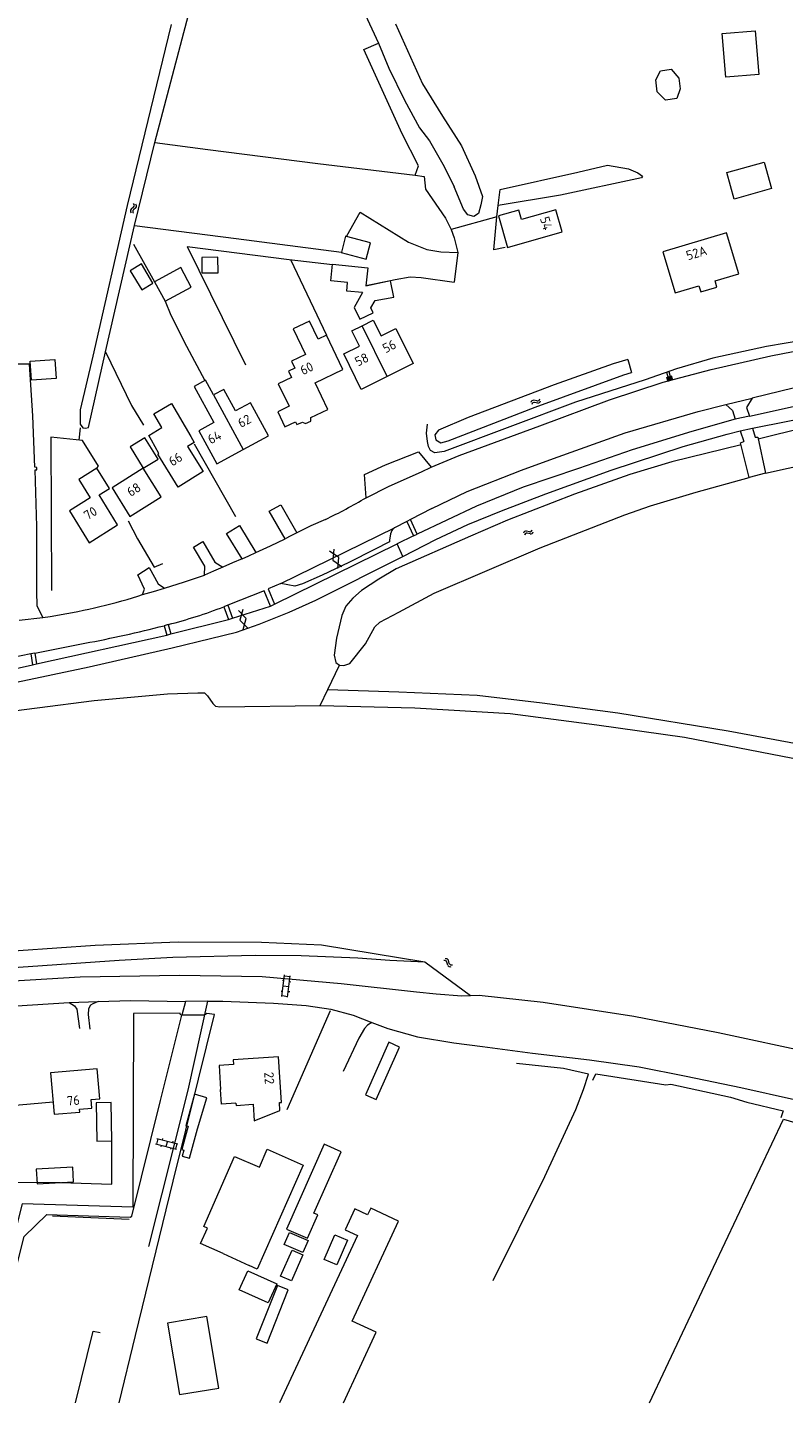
# Model space of a CAD drawing. Header units: metres. Extents: x 157366 to 159470, y 577030 to 578469.
# Tile 5 of 35: x 158010 to 158170, y 577030 to 577323. Entities that reach past the tile are written whole.
import ezdxf

# ---------------------------------------------------------------- set-up
doc = ezdxf.new("R2010")
doc.units = ezdxf.units.M
doc.header["$MEASUREMENT"] = 0
for name, color, linetype, lineweight in [('Gbkn_B01_hoofdgebouw', 1, 'Continuous', 18), ('Gbkn_B02_bijgebouw', 1, 'Continuous', 18), ('Gbkn_B04_kunstwerk', 252, 'Continuous', 18), ('Gbkn_B07_tussenmuur', 252, 'Continuous', 18), ('Gbkn_B11_dakrand', 1, 'Continuous', 18), ('Gbkn_B14_dakrand bijgebouw', 1, 'Continuous', 18), ('Gbkn_S01_gesloten verharding (g)', 252, 'Continuous', 18), ('Gbkn_S02_open verharding', 252, 'Continuous', 18), ('Gbkn_S04_talud', 252, 'Continuous', 18), ('Gbkn_S05_water', 252, 'Continuous', 18), ('Gbkn_T09_insteek sloot', 252, 'Continuous', 18), ('Gbkn_T20_overige afscheiding', 252, 'Continuous', 18), ('Gbkn_V00_kant verharding', 252, 'Continuous', 18), ('Gbkn_Z02_huisnummer', 252, 'Continuous', 18)]:
    doc.layers.add(name, color=color, linetype=linetype, lineweight=lineweight)
doc.styles.add('NLCS-ISO-M1000-T25', font='NLCS-ISO.ttf', dxfattribs={"height": 2.5})

msp = doc.modelspace()

# ---------------------------------------------------------------- linework, layer by layer
at = {"layer": 'Gbkn_B01_hoofdgebouw', "flags": 128}
for points in [[(158123.2, 577279.95), (158121.87, 577284.64), (158114.61, 577282.58), (158114.05, 577284.59), (158109.76, 577283.37), (158111.66, 577276.68), (158123.2, 577279.95)], [(158155.96, 577268.29), (158155.57, 577269.62), (158160.57, 577271.11), (158157.99, 577279.76), (158144.54, 577275.75)], [(158144.54, 577275.75), (158147.12, 577267.08)], [(158147.12, 577267.08), (158152.14, 577268.59), (158152.54, 577267.26)], [(158152.54, 577267.26), (158155.96, 577268.29)], [(158076.82, 577250.84), (158073.34, 577258.15), (158071.56, 577257.3), (158069.75, 577261.11), (158066.3, 577259.47), (158068.89, 577254.02), (158065.96, 577252.63), (158066.67, 577251.15), (158065.32, 577250.51), (158065.95, 577249.18), (158063.15, 577247.85), (158065.42, 577243.08), (158063.02, 577241.94), (158064.56, 577238.7), (158066.8, 577239.77), (158067.07, 577239.2), (158068.23, 577239.75), (158068.91, 577239.42), (158070.02, 577239.95), (158070.05, 577240.74), (158073.59, 577242.42), (158070.92, 577248.04), (158076.82, 577250.84)], [(158086.19, 577249.35), (158080.71, 577246.63), (158076.98, 577254.15), (158080.29, 577255.79), (158078.68, 577259.03), (158080.87, 577260.12)], [(158080.87, 577260.12), (158083.24, 577261.29), (158084.89, 577257.98), (158088.02, 577259.53), (158091.71, 577252.1), (158086.19, 577249.35)], [(158047.72, 577248.58), (158045.32, 577247.27), (158049.5, 577239.62), (158046.36, 577237.91), (158050.16, 577230.93), (158055.74, 577233.97)], [(158055.74, 577233.97), (158061.04, 577236.86), (158057.25, 577243.81), (158054.1, 577242.1), (158051.61, 577246.66)], [(158036.3, 577235.93), (158035.73, 577236.92), (158038.53, 577238.56), (158036.83, 577241.47), (158040.55, 577243.64), (158044.63, 577236.67)], [(158037.88, 577233.06), (158036.3, 577235.93)], [(158044.63, 577236.67), (158045.36, 577235.41), (158043.96, 577234.59)], [(158043.96, 577234.59), (158047.26, 577229.26), (158041.96, 577225.98), (158037.66, 577232.92), (158037.88, 577233.06)], [(158029.15, 577217.99), (158025.21, 577224.32), (158027.45, 577225.71), (158024.78, 577230), (158020.93, 577227.61), (158023.36, 577223.71), (158018.93, 577220.95), (158023.11, 577214.23), (158029.15, 577217.99)], [(158038.38, 577223.91), (158034.58, 577229.97), (158027.96, 577225.81), (158031.76, 577219.76), (158038.38, 577223.91)], [(158053.57, 577104.81), (158053.64, 577103.83), (158050.6, 577103.63), (158050.94, 577098.57)], [(158063.18, 577105.45), (158053.57, 577104.81)], [(158063.38, 577095.81), (158063.83, 577095.84), (158063.18, 577105.45)], [(158025.35, 577096.58), (158024.81, 577102.92), (158014.97, 577102.08), (158015.71, 577093.33), (158021.15, 577093.8), (158021.1, 577094.4), (158023.68, 577094.62), (158023.53, 577096.43), (158025.35, 577096.58)], [(158054.19, 577095.66), (158054.22, 577095.19)], [(158054.22, 577095.19), (158057.8, 577095.43)], [(158057.8, 577095.43), (158058.04, 577091.96), (158063.49, 577094.13), (158063.38, 577095.81)], [(158060.76, 577085.97), (158068.42, 577082.58), (158058.68, 577060.57), (158056.96, 577061.33)], [(158051.51, 577063.86), (158046.7, 577065.98), (158048.15, 577069.27), (158047.37, 577069.61), (158053.91, 577084.38)], [(158088.61, 577070.71), (158082.7, 577073.46), (158082.05, 577072.06), (158079.35, 577073.31), (158077.3, 577068.91), (158079.87, 577067.71), (158063.41, 577032.29)], [(158076.92, 577032.29), (158083.85, 577047.21), (158078.78, 577049.57), (158088.61, 577070.71)]]:
    msp.add_lwpolyline(points, dxfattribs=at)
at = {"layer": 'Gbkn_B02_bijgebouw', "flags": 128}
for points in [[(158044.72, 577268.31), (158042.5, 577272.41), (158036.95, 577269.4), (158039.17, 577265.3), (158044.72, 577268.31)], [(158080.97, 577267.12), (158077.63, 577267.46), (158077.81, 577269.24), (158074.26, 577269.61), (158074.62, 577273.12), (158082.08, 577272.34), (158081.69, 577268.56)], [(158037.71, 577231.91), (158034.9, 577236.42), (158031.78, 577234.47), (158034.58, 577229.97), (158037.71, 577231.91)], [(158027.91, 577087.72), (158027.76, 577095.81), (158024.6, 577095.75), (158024.75, 577087.66), (158027.91, 577087.72)], [(158076.43, 577085.39), (158072.87, 577086.98), (158064.88, 577069.06), (158069.31, 577067.09), (158071.52, 577072.03), (158070.65, 577072.41), (158076.43, 577085.39)], [(158077.76, 577066.7), (158075.52, 577061.49), (158072.86, 577062.63), (158075.1, 577067.84), (158077.76, 577066.7)], [(158050.55, 577035.4), (158048.05, 577050.53), (158039.71, 577049.15), (158042.21, 577034.02), (158050.55, 577035.4)]]:
    msp.add_lwpolyline(points, dxfattribs=at)
at = {"layer": 'Gbkn_B04_kunstwerk', "flags": 128}
msp.add_lwpolyline([(158164.07, 577236.52), (158164.63, 577236.57), (158166.2, 577228.94), (158162.79, 577228.05), (158160.96, 577235.37), (158161.65, 577235.65)], dxfattribs=at)
at = {"layer": 'Gbkn_B07_tussenmuur', "flags": 128}
for points in [[(158086.19, 577249.35), (158080.87, 577260.12)], [(158049.4, 577245.5), (158055.74, 577233.97)]]:
    msp.add_lwpolyline(points, dxfattribs=at)
at = {"layer": 'Gbkn_B11_dakrand', "flags": 128}
for points in [[(158049.4, 577245.5), (158047.72, 577248.58)], [(158051.61, 577246.66), (158049.4, 577245.5)], [(158054.19, 577095.66), (158051.15, 577095.45), (158050.94, 577098.57)], [(158053.91, 577084.38), (158059.16, 577082.17), (158060.76, 577085.97)], [(158051.51, 577063.86), (158056.96, 577061.33)]]:
    msp.add_lwpolyline(points, dxfattribs=at)
at = {"layer": 'Gbkn_B14_dakrand bijgebouw', "flags": 128}
for points in [[(158164.81, 577313.25), (158157.87, 577312.67), (158157.09, 577321.95), (158164.03, 577322.53), (158164.81, 577313.25)], [(158147.88, 577312.46), (158148.15, 577310.22), (158147.47, 577308.15), (158145.08, 577307.8), (158143.33, 577309.6), (158143.03, 577312.13), (158144.02, 577314.04), (158146.3, 577314.37), (158147.88, 577312.46)], [(158165.94, 577294.74), (158167.52, 577289.13), (158159.61, 577286.89), (158158.02, 577292.51), (158165.94, 577294.74)], [(158081.74, 577274.18), (158082.67, 577277.64), (158077.6, 577279.01), (158077.39, 577279.06), (158076.49, 577275.71), (158076.46, 577275.6), (158081.74, 577274.18)], [(158050.42, 577271.33), (158050.38, 577274.6), (158046.95, 577274.56), (158046.99, 577271.29), (158050.42, 577271.33)], [(158034.19, 577273.19), (158031.81, 577271.76), (158034.25, 577267.7), (158036.63, 577269.13), (158034.19, 577273.19)], [(158080.97, 577267.12), (158079.2, 577264.01), (158080.38, 577261.53), (158083.22, 577262.87), (158082.74, 577263.88), (158083.67, 577265.43), (158087.61, 577266.18), (158086.89, 577269.65), (158081.69, 577268.56)], [(158015.87, 577252.98), (158016.13, 577248.95), (158010.92, 577248.61), (158010.66, 577252.64), (158015.87, 577252.98)], [(158088.77, 577107.55), (158086.5, 577108.56), (158081.57, 577097.47), (158083.84, 577096.47), (158088.77, 577107.55)], [(158043.6, 577090.9), (158044.06, 577090.78), (158042.73, 577085.87), (158043.14, 577085.76), (158042.8, 577084.5), (158044.36, 577084.07), (158046.03, 577090.24), (158048.02, 577096.84), (158045.4, 577097.55), (158043.6, 577090.9)], [(158019.84, 577079.07), (158019.65, 577082.17), (158011.91, 577081.72), (158012.09, 577078.61), (158019.84, 577079.07)], [(158069.47, 577066.62), (158068.35, 577064.06), (158064.42, 577065.76), (158065.54, 577068.33), (158069.47, 577066.62)], [(158065.91, 577058.09), (158063.64, 577059.1), (158066.08, 577064.59), (158068.34, 577063.58), (158065.91, 577058.09)], [(158062.84, 577057.46), (158061.02, 577053.42), (158054.87, 577056.19), (158056.69, 577060.23), (158062.84, 577057.46)], [(158058.48, 577045.81), (158060.76, 577044.91), (158065.26, 577056.2), (158062.98, 577057.11), (158058.48, 577045.81)]]:
    msp.add_lwpolyline(points, dxfattribs=at)
at = {"layer": 'Gbkn_S01_gesloten verharding (g)', "flags": 128}
for points in [[(158075.75, 577208.76), (158075.93, 577211.12), (158073.98, 577212.46)], [(158074.86, 577212.88), (158074.67, 577210.52), (158076.62, 577209.18)], [(158055.65, 577200.1), (158055.02, 577197.82), (158056.67, 577196.13)], [(158055.74, 577195.89), (158056.37, 577198.17), (158054.71, 577199.86)]]:
    msp.add_lwpolyline(points, dxfattribs=at)
at = {"layer": 'Gbkn_S02_open verharding'}
for points in [[(158063.92, 577118.22), (158064.48, 577122.79)], [(158064.05, 577121.68), (158064.34, 577121.65)], [(158064.46, 577122.59), (158065.65, 577122.44)], [(158065.11, 577118.08), (158065.67, 577122.64)], [(158065.52, 577121.4), (158065.82, 577121.36)], [(158063.77, 577119.4), (158064.06, 577119.36)], [(158063.95, 577118.42), (158065.14, 577118.27)], [(158064.2, 577120.5), (158065.39, 577120.36)], [(158065.27, 577119.32), (158065.56, 577119.28)], [(158037.14, 577087.05), (158041.61, 577085.93)], [(158037.63, 577088.16), (158037.34, 577087)], [(158037.44, 577088.21), (158041.9, 577087.09)], [(158038.36, 577086.74), (158038.28, 577086.45)], [(158038.63, 577088.22), (158038.55, 577087.93)], [(158039.67, 577087.65), (158039.38, 577086.49)], [(158040.39, 577086.23), (158040.32, 577085.94)], [(158040.86, 577087.66), (158040.78, 577087.37)], [(158041.7, 577087.14), (158041.41, 577085.98)]]:
    msp.add_lwpolyline(points, dxfattribs=at)
at = {"layer": 'Gbkn_S04_talud'}
for points in [[(158145.28, 577250.33), (158145.82, 577248.41)], [(158145.76, 577250.47), (158146.3, 577248.54)], [(158145.31, 577249.3), (158145.58, 577248.34)], [(158145.79, 577249.44), (158146.06, 577248.47)], [(158146.27, 577249.57), (158146.54, 577248.61)]]:
    msp.add_lwpolyline(points, dxfattribs=at)
at = {"layer": 'Gbkn_S05_water'}
for points in [[(158032.53, 577285.21), (158032.02, 577284.77)], [(158032.99, 577285.09), (158032.48, 577284.65)], [(158117.86, 577244.21), (158117.2, 577244.35)], [(158118.05, 577243.77), (158117.39, 577243.91)], [(158116.29, 577216.53), (158115.64, 577216.69)], [(158116.47, 577216.09), (158115.82, 577216.24)], [(158099.01, 577124.87), (158098.83, 577125.52)], [(158099.32, 577125.24), (158099.13, 577125.89)]]:
    msp.add_lwpolyline(points, dxfattribs=at)
for points in [[(158032.53, 577285.21, 0.417728), (158032.52, 577285.96)], [(158032.99, 577285.09, 0.417728), (158032.98, 577285.84)], [(158032.02, 577284.77, 0.417728), (158032.02, 577284.02)], [(158032.48, 577284.65, 0.417728), (158032.49, 577283.9)], [(158117.2, 577244.35, 0.417728), (158116.61, 577243.88)], [(158117.86, 577244.21, 0.417728), (158118.45, 577244.68)], [(158118.05, 577243.77, 0.417728), (158118.64, 577244.24)], [(158117.39, 577243.91, 0.417728), (158116.8, 577243.44)], [(158115.64, 577216.69, 0.417728), (158115.04, 577216.24)], [(158115.82, 577216.24, 0.417728), (158115.22, 577215.79)], [(158116.29, 577216.53, 0.417728), (158116.89, 577216.98)], [(158116.47, 577216.09, 0.417728), (158117.07, 577216.54)], [(158098.83, 577125.52, 0.417728), (158098.14, 577125.82)], [(158099.13, 577125.89, 0.417728), (158098.45, 577126.2)], [(158099.01, 577124.87, 0.417728), (158099.7, 577124.56)], [(158099.32, 577125.24, 0.417728), (158100, 577124.94)]]:
    msp.add_lwpolyline(points, format="xyb", dxfattribs=at)
at = {"layer": 'Gbkn_T09_insteek sloot', "flags": 128}
for points in [[(158079.19, 577331.06), (158084.37, 577319.9), (158086.55, 577314.58), (158089.86, 577307.83), (158092.99, 577301.99), (158095.16, 577299.26), (158098.23, 577293.83), (158100.38, 577289.47)], [(158040.46, 577323.84), (158031.18, 577285.56), (158023.89, 577253.7), (158021.23, 577242.31), (158021.23, 577239.32), (158021.76, 577238.53), (158022.35, 577238.45), (158022.98, 577238.62), (158026.59, 577254.62), (158032.7, 577281.34), (158037.03, 577298.9), (158044.16, 577325.87)], [(158087.92, 577324), (158093.66, 577311.26), (158097.86, 577304.45), (158101.91, 577298.15), (158104.82, 577291.8), (158106.34, 577287.48), (158105.97, 577285.68), (158105.48, 577283.85), (158104.51, 577283.25), (158103.27, 577283.56), (158102.33, 577284.79), (158100.38, 577289.47)], [(158140.23, 577291.79), (158140.01, 577291.41), (158122.87, 577287.74), (158109.7, 577285.57), (158110.08, 577288.92), (158126.53, 577292.57), (158132.82, 577294.07)], [(158132.82, 577294.07), (158137.25, 577293.33), (158139.22, 577292.49), (158140.23, 577291.79)], [(158137.07, 577253.01), (158134.02, 577252.04), (158121.52, 577247.63), (158103.35, 577240.7), (158097.01, 577238.05), (158096.24, 577237.02), (158096.48, 577235.97), (158097.55, 577235.36), (158099.1, 577235.78), (158117.48, 577242.89), (158136.24, 577249.71), (158137.86, 577250.24)], [(158137.07, 577253.01), (158137.86, 577250.24)], [(158164.7, 577236.19), (158174.62, 577238.65), (158190.15, 577241.24), (158196.08, 577242.26), (158208.2, 577243.68), (158224.36, 577245.24), (158227.26, 577245.3), (158228.32, 577245.11), (158228.46, 577244.82)], [(158161.08, 577234.91), (158146.41, 577231.31), (158137.53, 577228.63), (158125.82, 577224.52), (158111.64, 577219.01), (158103.82, 577215.58), (158088.11, 577208.69), (158084.41, 577206.53), (158080.77, 577204.11), (158078.92, 577202.48), (158077.42, 577200.79), (158076.62, 577198.86), (158075.47, 577194.05), (158074.99, 577190.42), (158075.33, 577188.87), (158076.07, 577188.35), (158077.03, 577188.22), (158078.28, 577188.67), (158081.61, 577192.86), (158083.56, 577196.45), (158084.66, 577197.39), (158088.63, 577199.52), (158096.1, 577203.53), (158118.56, 577213.12), (158136.46, 577220.1), (158141.88, 577222.05), (158151.57, 577224.93), (158162.79, 577228.05)], [(158166.2, 577228.94), (158179.99, 577231.96)], [(158000, 577177.73), (158024.16, 577180.87), (158039.71, 577182.26), (158046.11, 577182.49), (158047.51, 577182.46), (158048.17, 577181.87), (158049.3, 577180.21), (158049.88, 577179.67), (158050.74, 577179.52), (158072.02, 577179.77), (158092.06, 577179.33), (158112.19, 577178.07), (158130.56, 577175.73), (158149.06, 577173.09), (158172.04, 577168.64)], [(158000, 577127.38), (158024.42, 577129.07), (158041.97, 577129.81), (158059.59, 577129.74), (158072.29, 577129.19), (158083.42, 577127.31), (158094.15, 577125.59), (158103.79, 577118.44)]]:
    msp.add_lwpolyline(points, dxfattribs=at)
at = {"layer": 'Gbkn_T20_overige afscheiding', "flags": 128}
for points in [[(158037.03, 577298.9), (158048.24, 577297.4), (158071.54, 577294.42), (158092.07, 577291.99), (158092.82, 577293.92), (158089.38, 577300.72), (158081.27, 577318.58), (158084.37, 577319.9)], [(158092.07, 577291.99), (158094.02, 577291.7), (158094.28, 577289.01), (158098.54, 577282.88), (158099.69, 577280.49)], [(158109.36, 577283.14), (158109.7, 577285.57)], [(158032.52, 577277.4), (158036.95, 577269.4)], [(158043.87, 577276.89), (158056.21, 577251.87)], [(158065.75, 577274.12), (158073.34, 577258.15)], [(158039.17, 577265.3), (158040.43, 577262.37), (158043.71, 577255.82), (158047.63, 577248.53)], [(158189.53, 577259.44), (158187.02, 577259.11), (158178.91, 577257.87), (158166.48, 577255.7), (158155.06, 577253.26), (158147.37, 577251.03), (158140.8, 577248.67), (158126.05, 577243.97), (158098.27, 577233.5), (158096.24, 577233.26), (158095.38, 577233.72), (158094.93, 577234.56), (158094.68, 577235.61), (158094.51, 577237.38), (158094.68, 577239.31)], [(158026.59, 577254.62), (158032.05, 577243.25), (158034.59, 577239.1)], [(158020.98, 577235.89), (158021.28, 577238.55)], [(158024.78, 577230), (158025.09, 577230.4), (158021.69, 577235.81), (158015.04, 577236.57), (158015.17, 577204.09)], [(158045.33, 577235.14), (158054.1, 577219.74)], [(158031.41, 577218.83), (158033.37, 577215.01), (158036.86, 577209.07), (158038.7, 577209.82)], [(158072.02, 577179.77), (158073.61, 577183.15), (158076.07, 577188.35)], [(158073.61, 577183.15), (158088.68, 577182.68), (158105.23, 577181.95), (158118.99, 577180.34), (158135, 577178.24), (158158.36, 577174.45), (158179.19, 577170.52), (158200.54, 577166.41), (158218.01, 577160.63), (158236.83, 577154), (158249.73, 577149.13), (158262.72, 577143.68), (158283.89, 577134.95), (158302.1, 577125.66), (158317.99, 577117.55), (158332.95, 577109.07), (158347.92, 577099.32), (158369.36, 577085.2), (158396.37, 577066.35), (158417.95, 577050.1), (158442.03, 577032.29)], [(158000, 577123.85), (158029.45, 577125.94), (158040.8, 577126.57), (158058.28, 577126.95), (158067.98, 577126.91), (158079.99, 577126.45), (158086.77, 577125.92), (158094.15, 577125.59)], [(158029.45, 577032.29), (158032.95, 577046.56), (158040.93, 577079.19), (158046.23, 577100.73), (158049.64, 577114.44), (158048.04, 577114.66), (158047.51, 577114.26), (158042.76, 577114.28)], [(158108.63, 577058.15), (158119.54, 577080.19), (158126.13, 577094.36), (158127.71, 577098.54), (158128.8, 577101.81), (158123.47, 577103.01), (158113.52, 577104.07)], [(158129.73, 577100.53), (158130.32, 577101.9), (158145.11, 577099.56), (158146.2, 577099.7), (158158.86, 577096.95), (158162.25, 577095.89), (158169.99, 577094.06), (158169.47, 577092.56)], [(158015.5, 577095.89), (158003.42, 577094.83), (158004.82, 577078.95), (158017.06, 577078.87), (158027.9, 577078.54), (158027.91, 577087.72)], [(158141.72, 577032.29), (158145.16, 577039.64), (158155.25, 577061.02), (158170.03, 577092.3), (158177.73, 577090.04), (158179.23, 577089.34)], [(158015.34, 577071.85), (158031.59, 577071.15)], [(158020.24, 577032.29), (158023.97, 577047.44), (158025.47, 577047.2)]]:
    msp.add_lwpolyline(points, dxfattribs=at)
at = {"layer": 'Gbkn_V00_kant verharding', "flags": 128}
for points in [[(158077.6, 577279.01), (158077.64, 577279.17), (158080.46, 577284.13), (158090.66, 577277.79), (158094.58, 577276.26), (158097.55, 577275.73), (158101.13, 577275.58), (158100.36, 577269.34)], [(158111.14, 577276.68), (158108.78, 577276.16), (158109.36, 577283.14), (158099.69, 577280.49), (158100.36, 577278.73), (158101.13, 577275.58)], [(158032.7, 577281.34), (158054.22, 577278.55), (158076.49, 577275.71)], [(158043.87, 577276.89), (158065.47, 577274.15), (158074.61, 577273.04)], [(158081.69, 577268.56), (158087.89, 577269.91), (158091.02, 577270.49), (158093.35, 577270.33), (158100.36, 577269.34)], [(158101.44, 577232.64), (158118.5, 577238.97), (158133.21, 577244.45), (158144.59, 577248.21), (158154.71, 577250.83), (158167.33, 577253.74), (158176.44, 577255.52)], [(158162.82, 577241.02), (158172.08, 577243.06), (158186.53, 577246.16), (158201.86, 577248.47), (158213.9, 577249.83), (158229.02, 577250.82), (158228.88, 577252.62), (158228.02, 577254.02), (158221.29, 577253.67), (158208.97, 577252.48), (158200.3, 577251.53), (158184.36, 577249.1), (158172.36, 577246.95), (158163.41, 577244.83)], [(158012.02, 577203.87), (158012.03, 577217.67), (158011.7, 577229.63), (158012.03, 577229.66), (158012.06, 577230.14), (158011.6, 577230.22), (158011.19, 577241.09), (158010.49, 577252.01), (158006.38, 577251.99), (158002.62, 577251.35)], [(158163.49, 577238.45), (158185.59, 577242.84), (158201.71, 577245.37), (158216.98, 577247.15), (158225.21, 577247.77), (158229.3, 577247.92)], [(158157.82, 577243.45), (158163.41, 577244.83), (158162.23, 577242.8), (158162.82, 577241.02), (158159.8, 577240.36)], [(158095.64, 577221.46), (158103.09, 577225.06), (158114.58, 577229.58), (158121.35, 577232.04), (158136.57, 577237.45), (158151.96, 577242.01), (158157.82, 577243.45), (158159.23, 577242.22), (158159.8, 577240.36)], [(158159.8, 577240.36), (158150.67, 577237.73), (158137.99, 577233.86), (158126.67, 577229.95), (158114.93, 577225.94), (158105.11, 577221.97), (158092.55, 577216.06)], [(158160.88, 577237.86), (158163.49, 577238.45), (158164.07, 577236.52)], [(158089.5, 577211.29), (158096.5, 577214.92), (158103.28, 577218.05), (158110.36, 577220.97), (158119.75, 577224.59), (158133.6, 577229.57), (158148.84, 577234.54), (158158.15, 577237.17), (158160.88, 577237.86), (158161.65, 577235.65)], [(158081.71, 577223.74), (158081.39, 577228.62), (158085.83, 577230.72), (158092.83, 577233.46), (158095.49, 577230.17)], [(158095.49, 577230.17), (158101.44, 577232.64)], [(158081.71, 577223.74), (158086.61, 577226.21), (158093.42, 577229.23), (158095.49, 577230.17)], [(158064.58, 577215.03), (158061.22, 577220.91), (158063.7, 577222.23), (158067.03, 577216.29)], [(158095.64, 577221.46), (158091.09, 577219.1)], [(158055.48, 577210.82), (158052.16, 577216.16), (158054.93, 577217.87), (158058.39, 577212.14)], [(158073.12, 577219.16), (158070.05, 577217.77), (158067.03, 577216.29)], [(158090.31, 577218.7), (158087.7, 577217.34)], [(158090.31, 577218.7), (158091.76, 577215.68), (158092.55, 577216.06), (158091.09, 577219.1)], [(158091.09, 577219.1), (158090.31, 577218.7)], [(158058.39, 577212.14), (158061.49, 577213.58), (158064.58, 577215.03)], [(158063.67, 577205.6), (158087.7, 577217.34)], [(158086.92, 577216.11), (158086.7, 577214.77), (158086.64, 577214.38), (158083.5, 577212.81), (158078.08, 577210.07), (158072.42, 577207.38), (158068.26, 577205.56), (158066.62, 577205.04), (158063.67, 577205.6)], [(158067.03, 577216.29), (158065.8, 577215.67), (158064.58, 577215.03)], [(158091.76, 577215.68), (158088.27, 577214)], [(158000, 577183.11), (158023.11, 577187.96), (158040.66, 577192), (158048.8, 577193.95), (158054.32, 577195.31), (158059.08, 577197.03), (158065.45, 577199.53), (158071.08, 577202.05), (158089.5, 577211.29), (158088.27, 577214)], [(158047.51, 577207.37), (158047.6, 577209.27), (158045.19, 577213.29), (158047.15, 577214.48), (158049.73, 577210.08), (158051.41, 577209.06)], [(158055.48, 577210.82), (158056.94, 577211.48), (158058.39, 577212.14)], [(158062.32, 577201.23), (158088.27, 577214)], [(158034.44, 577203.27), (158034.81, 577204.37), (158033.39, 577207.41), (158035.85, 577208.97), (158037.74, 577205.55), (158039.09, 577204.64)], [(158051.41, 577209.06), (158049.46, 577208.21), (158047.51, 577207.37)], [(158055.48, 577210.82), (158053.45, 577209.94), (158051.41, 577209.06)], [(158039.09, 577204.64), (158043.32, 577205.94), (158047.51, 577207.37)], [(158013.3, 577198.43), (158012.15, 577200.86), (158012.02, 577203.87)], [(158033.43, 577202.93), (158034.44, 577203.27)], [(158034.44, 577203.27), (158036.77, 577203.93), (158039.09, 577204.64)], [(158061.48, 577200.83), (158060.14, 577204.07), (158052.46, 577201.03)], [(158063.67, 577205.6), (158060.98, 577204.45), (158062.32, 577201.23)], [(158052.46, 577201.03), (158051.63, 577200.69)], [(158051.63, 577200.69), (158052.64, 577197.96)], [(158052.46, 577201.03), (158053.44, 577198.23)], [(158053.44, 577198.23), (158061.48, 577200.83)], [(158061.48, 577200.83), (158062.32, 577201.23)], [(158008.29, 577197.83), (158013.3, 577198.43)], [(158013.3, 577198.43), (158014.87, 577198.64)], [(158040.43, 577194.92), (158052.64, 577197.96)], [(158052.64, 577197.96), (158053.44, 577198.23)], [(158012.01, 577188.61), (158039.53, 577194.68)], [(158039.84, 577196.91), (158038.97, 577196.67)], [(158038.97, 577196.67), (158039.53, 577194.68)], [(158039.53, 577194.68), (158040.43, 577194.92)], [(158039.84, 577196.91), (158040.43, 577194.92)], [(158011.65, 577190.88), (158022.21, 577192.96)], [(158000, 577185.9), (158011.12, 577188.41)], [(158011.65, 577190.88), (158010.77, 577190.71)], [(158010.77, 577190.71), (158011.12, 577188.41)], [(158011.12, 577188.41), (158012.01, 577188.61)], [(158011.65, 577190.88), (158012.01, 577188.61)], [(158000, 577121.1), (158021.2, 577122.39), (158042.25, 577122.77), (158059.7, 577122.47), (158076.45, 577120.99), (158092.39, 577119.2), (158096.52, 577118.77), (158102.01, 577118.4), (158103.79, 577118.44), (158105.67, 577118.55), (158119.17, 577117.06), (158138.4, 577114.08), (158156.23, 577110.6), (158176.59, 577106.22), (158189.83, 577102.93), (158196.37, 577101.18), (158210.48, 577096.54), (158233.47, 577088.26), (158254.77, 577079.37), (158272.19, 577070.97), (158286.74, 577063.18), (158306.39, 577051.28), (158327.41, 577037.35), (158335.05, 577032.29)], [(158000, 577115.8), (158018.88, 577116.97), (158019.99, 577116.28), (158020.49, 577115.59), (158021.1, 577111.47)], [(158018.88, 577116.97), (158025.05, 577117.17), (158023.9, 577116.68), (158023.39, 577116.41), (158023.01, 577115.62), (158022.9, 577114.43), (158023.23, 577111.3)], [(158025.05, 577117.17), (158031.88, 577117.39), (158043.49, 577117.2), (158042.76, 577114.28)], [(158035.74, 577065.36), (158044.08, 577098.41), (158048.21, 577117.23), (158043.49, 577117.2)], [(158048.21, 577117.23), (158051.41, 577117.25), (158062.13, 577116.82), (158069.06, 577116.34), (158074.26, 577115.54), (158078.97, 577114.29), (158082.92, 577112.71), (158082.01, 577112.21), (158081.37, 577111.48), (158080.21, 577109.41), (158076.89, 577102.37)], [(158065.05, 577094.33), (158074.2, 577115.26)], [(158000, 577030.29), (158009.39, 577067.45), (158014.15, 577072.16), (158031.79, 577071.53), (158032.18, 577071.81), (158038.25, 577096.24), (158042.76, 577114.28), (158042.48, 577114.37), (158042.4, 577114.72), (158032.5, 577114.61), (158032.37, 577073.71), (158008.95, 577074.38), (158000, 577038.95)], [(158082.92, 577112.71), (158086.35, 577111.5), (158092.58, 577109.73), (158100.29, 577108.45), (158106.33, 577107.63), (158116.91, 577106.23), (158128.99, 577104.83), (158139.5, 577103.36), (158149.46, 577101.41)], [(158149.46, 577101.41), (158161.05, 577098.99), (158172.34, 577096.45), (158178.86, 577094.68)]]:
    msp.add_lwpolyline(points, dxfattribs=at)
at = {"layer": 'Gbkn_V00_kant verharding'}
for points in [[(158073.12, 577219.16, 0.0232), (158081.71, 577223.74)], [(158087.7, 577217.34, 0.241808), (158086.92, 577216.11)], [(158014.87, 577198.64, 0.037482), (158033.43, 577202.93)], [(158039.84, 577196.91, 0.03021), (158051.63, 577200.69)], [(158022.21, 577192.96, 0.016536), (158038.97, 577196.67)], [(158010.77, 577190.71, 0.016763), (158000, 577188.2)]]:
    msp.add_lwpolyline(points, format="xyb", dxfattribs=at)

# ---------------------------------------------------------------- texts
at = {"layer": 'Gbkn_Z02_huisnummer', "style": 'NLCS-ISO-M1000-T25'}
for s, rotation, p in [('54', 285.7879, (158118.48, 577282.86)), ('52A', 16.6224, (158149.8, 577273.92)), ('56', 26.4114, (158085.84, 577254.26)), ('58', 26.4114, (158079.98, 577251.45)), ('60', 25.4116, (158068.37, 577249.62)), ('62', 28.5647, (158055.26, 577238.46)), ('64', 28.5647, (158048.87, 577235)), ('66', 31.7502, (158040.73, 577230.32)), ('68', 32.0844, (158031.91, 577223.87)), ('70', 31.8778, (158022.8, 577218.92)), ('22', 273.8407, (158060.15, 577102.2)), ('76', 4.8779, (158018.51, 577095.14))]:
    msp.add_text(s, height=2, rotation=rotation, dxfattribs=at).set_placement(p)

doc.saveas('drawing.dxf')
